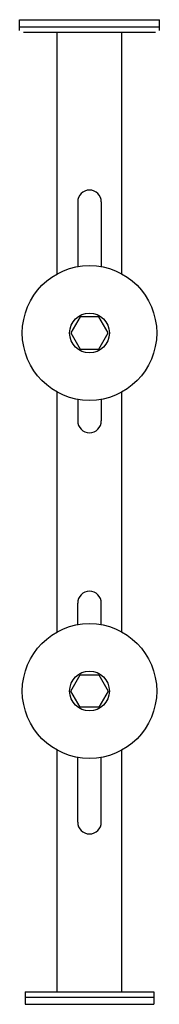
# Model space of a CAD drawing. Header units: millimetres. Extents: x -8200 to -7470, y 8 to 921.
# Tile 2 of 2: x -7600 to -7470, y 8 to 921. Entities that reach past the tile are written whole.
import ezdxf

# ---------------------------------------------------------------- set-up
doc = ezdxf.new("R2010")
doc.units = ezdxf.units.MM
doc.header["$LTSCALE"] = 3
doc.layers.add('Maxi', color=31, linetype='CONTINUOUS', lineweight=25)

msp = doc.modelspace()

# ---------------------------------------------------------------- linework, layer by layer
at = {"layer": 'Maxi'}
for p, q in [((-7600.01, 920.84), (-7470.01, 920.84)), ((-7600.01, 910.84), (-7600.01, 920.84)), ((-7600.01, 914.34), (-7470.01, 914.34)), ((-7470.01, 910.84), (-7470.01, 920.84)), ((-7596.44, 909.34), (-7473.58, 909.34)), ((-7565.01, 685.17), (-7565.01, 909.34)), ((-7505.01, 685.17), (-7505.01, 909.34)), ((-7546.01, 751.84), (-7546.01, 692.04)), ((-7524.01, 751.84), (-7524.01, 692.04)), ((-7543.67, 645.34), (-7552.33, 630.34)), ((-7526.35, 645.34), (-7543.67, 645.34)), ((-7517.69, 630.34), (-7526.35, 645.34)), ((-7552.33, 630.34), (-7543.67, 615.34)), ((-7526.35, 615.34), (-7517.69, 630.34)), ((-7543.67, 615.34), (-7526.35, 615.34)), ((-7565.01, 353.17), (-7565.01, 575.51)), ((-7505.01, 353.17), (-7505.01, 575.51)), ((-7546.01, 568.65), (-7546.01, 548.84)), ((-7524.01, 568.65), (-7524.01, 548.84)), ((-7546.01, 360.04), (-7546.01, 379.84)), ((-7524.01, 360.04), (-7524.01, 379.84)), ((-7552.33, 298.34), (-7543.67, 313.34)), ((-7543.67, 313.34), (-7526.35, 313.34)), ((-7526.35, 313.34), (-7517.69, 298.34)), ((-7543.67, 283.34), (-7552.33, 298.34)), ((-7517.69, 298.34), (-7526.35, 283.34)), ((-7526.35, 283.34), (-7543.67, 283.34)), ((-7565.01, 19.34), (-7565.01, 243.51)), ((-7505.01, 19.34), (-7505.01, 243.51)), ((-7546.01, 176.84), (-7546.01, 236.65)), ((-7524.01, 176.84), (-7524.01, 236.65)), ((-7595.01, 19.34), (-7475.01, 19.34)), ((-7595.01, 19.34), (-7595.01, 7.84)), ((-7475.01, 19.34), (-7475.01, 7.84)), ((-7595.01, 14.34), (-7475.01, 14.34)), ((-7595.01, 7.84), (-7475.01, 7.84))]:
    msp.add_line(p, q, dxfattribs=at)
for centre, radius in [((-7535.01, 630.34), 62.5), ((-7535.01, 630.34), 18.5), ((-7535.01, 298.34), 62.5), ((-7535.01, 298.34), 18.5)]:
    msp.add_circle(centre, radius, dxfattribs=at)
for centre, start, end in [((-7535.01, 751.84), 0, 180), ((-7535.01, 548.84), 180, 0), ((-7535.01, 379.84), 0, 180), ((-7535.01, 176.84), 180, 0)]:
    msp.add_arc(centre, 11, start, end, dxfattribs=at)

doc.saveas('drawing.dxf')
